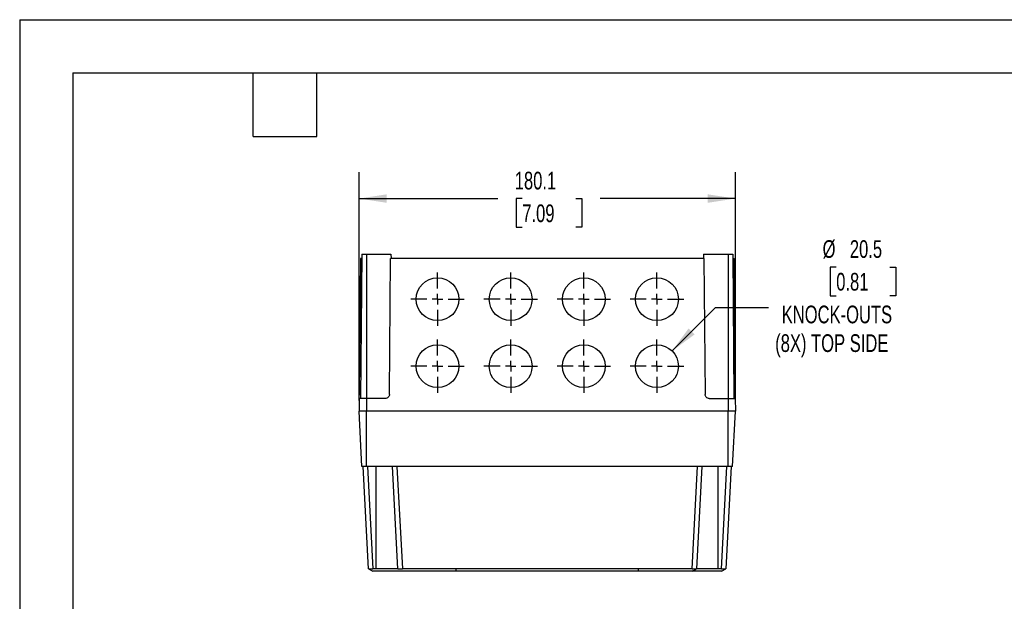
# Model space of a CAD drawing. Header units: millimetres. Extents: x 0 to 1118, y 0 to 864.
# Tile 3 of 5: x 0 to 471, y 585 to 864. Entities that reach past the tile are written whole.
import ezdxf

# ---------------------------------------------------------------- set-up
doc = ezdxf.new("R2010")
doc.units = ezdxf.units.MM
doc.header["$LTSCALE"] = 4
doc.linetypes.add('CENTERX2', pattern=[20.32, 12.7, -2.54, 2.54, -2.54])
doc.layers.add('CENTER', color=40, linetype='CENTERX2')
doc.layers.add('DIMENSIONS', color=140, linetype='Continuous', lineweight=25)
doc.layers.add('TEXT', color=140, linetype='Continuous', lineweight=25)
doc.styles.add('SLDTEXTSTYLE0', font='TXT', dxfattribs={"width": 0.7})
doc.dimstyles.new('SLDDIMSTYLE0', dxfattribs={"dimtxt": 8.632031, "dimasz": 13.208, "dimexe": 0, "dimexo": 0.0625, "dimgap": 2.158008, "dimtad": 0, "dimtih": 1, "dimtoh": 1, "dimdec": 1, "dimrnd": 1e-09, "dimzin": 12, "dimdsep": 46, "dimtxsty": 'SLDTEXTSTYLE0', "dimsah": 1, "dimcen": 0.09, "dimadec": 0, "dimazin": 3, "dimtfac": 1, "dimtdec": 1, "dimtofl": 0, "dimtmove": 0, "dimatfit": 3, "dimfxl": 0, "dimfrac": 2, "dimtolj": 1, "dimtzin": 12, "dimarcsym": 0})
doc.dimstyles.new('SLDDIMSTYLE1', dxfattribs={"dimtxt": 8.632031, "dimasz": 13.208, "dimexe": 0, "dimexo": 0.0625, "dimgap": 2.158008, "dimtad": 0, "dimtih": 1, "dimtoh": 1, "dimdec": 1, "dimrnd": 1e-09, "dimzin": 12, "dimdsep": 46, "dimtxsty": 'SLDTEXTSTYLE0', "dimsah": 1, "dimcen": 0, "dimadec": 0, "dimazin": 3, "dimtfac": 1, "dimtdec": 1, "dimtofl": 0, "dimtmove": 0, "dimatfit": 3, "dimfxl": 0, "dimfrac": 2, "dimtolj": 1, "dimtzin": 12, "dimarcsym": 0})

# ---------------------------------------------------------------- blocks, each defined once
blk = doc.blocks.new('_D_11')
at = {"layer": 'DIMENSIONS'}
for p, q in [((162.44, 681.4), (162.44, 790.7)), ((342.54, 681.4), (342.54, 790.7)), ((162.44, 778), (228.84, 778)), ((240.53, 778), (237.63, 778)), ((237.63, 778), (237.63, 764.28)), ((266.18, 778), (269.08, 778)), ((269.08, 778), (269.08, 764.28)), ((342.54, 778), (277.88, 778)), ((237.63, 764.28), (240.53, 764.28)), ((269.08, 764.28), (266.18, 764.28))]:
    blk.add_line(p, q, dxfattribs=at)
for points in [[(162.44, 778), (175.65, 775.97), (175.65, 780.03)], [(342.54, 778), (329.33, 780.03), (329.33, 775.97)]]:
    blk.add_solid(points, dxfattribs=at)
at = {"layer": 'DIMENSIONS', "char_height": 8.467, "attachment_point": 1, "style": 'SLDTEXTSTYLE0'}
for s, insert in [('180.1', (236.94, 790.84)), ('7.09', (240.53, 775.19))]:
    blk.add_mtext(s, dxfattribs=dict(at, insert=insert))
blk = doc.blocks.new('_D_12')
at = {"layer": 'DIMENSIONS'}
for p, q in [((390.79, 745.23), (387.89, 745.23)), ((387.89, 745.23), (387.89, 731.51)), ((416.44, 745.23), (419.34, 745.23)), ((419.34, 745.23), (419.34, 731.51)), ((387.89, 731.51), (390.79, 731.51)), ((419.34, 731.51), (416.44, 731.51)), ((312.24, 705.06), (333.01, 725.83)), ((333.01, 725.83), (358.35, 725.83))]:
    blk.add_line(p, q, dxfattribs=at)
blk.add_solid([(312.24, 705.06), (323.01, 712.97), (320.14, 715.84)], dxfattribs=at)
at = {"layer": 'DIMENSIONS', "attachment_point": 1, "style": 'SLDTEXTSTYLE0'}
for s, insert, char_height in [('%%c', (384.27, 758.08), 8.467), ('20.5', (397.31, 758.08), 8.467), ('0.81', (390.79, 742.42), 8.467), ('KNOCK-OUTS', (364.7, 726.77), 8.467), ('(8X) TOP SIDE', (361.58, 713.05), 8.4667)]:
    blk.add_mtext(s, dxfattribs=dict(at, insert=insert, char_height=char_height))
blk = doc.blocks.new('SW_CENTERMARKSYMBOL_21')
at = {"layer": 'CENTER', "color": 0}
for p, q in [((0, 5.08), (0, 12.79)), ((-5.08, 0), (-12.79, 0)), ((0, 0), (-2.54, 0)), ((0, 0), (0, 2.54)), ((0, 0), (0, -2.54)), ((0, 0), (2.54, 0)), ((5.08, 0), (12.79, 0)), ((0, -5.08), (0, -12.79))]:
    blk.add_line(p, q, dxfattribs=at)
blk = doc.blocks.new('SW_CENTERMARKSYMBOL_22')
at = {"layer": 'CENTER', "color": 0}
for p, q in [((0, 5.08), (0, 12.79)), ((-5.08, 0), (-12.79, 0)), ((0, 0), (-2.54, 0)), ((0, 0), (0, 2.54)), ((0, 0), (0, -2.54)), ((0, 0), (2.54, 0)), ((5.08, 0), (12.79, 0)), ((0, -5.08), (0, -12.79))]:
    blk.add_line(p, q, dxfattribs=at)
blk = doc.blocks.new('SW_CENTERMARKSYMBOL_23')
at = {"layer": 'CENTER', "color": 0}
for p, q in [((0, 5.08), (0, 12.79)), ((-5.08, 0), (-12.79, 0)), ((0, 0), (-2.54, 0)), ((0, 0), (0, 2.54)), ((0, 0), (0, -2.54)), ((0, 0), (2.54, 0)), ((5.08, 0), (12.79, 0)), ((0, -5.08), (0, -12.79))]:
    blk.add_line(p, q, dxfattribs=at)
blk = doc.blocks.new('SW_CENTERMARKSYMBOL_24')
at = {"layer": 'CENTER', "color": 0}
for p, q in [((0, 5.08), (0, 12.79)), ((-5.08, 0), (-12.79, 0)), ((0, 0), (-2.54, 0)), ((0, 0), (0, 2.54)), ((0, 0), (0, -2.54)), ((0, 0), (2.54, 0)), ((5.08, 0), (12.79, 0)), ((0, -5.08), (0, -12.79))]:
    blk.add_line(p, q, dxfattribs=at)
blk = doc.blocks.new('SW_CENTERMARKSYMBOL_25')
at = {"layer": 'CENTER', "color": 0}
for p, q in [((0, 5.08), (0, 12.79)), ((-5.08, 0), (-12.79, 0)), ((0, 0), (-2.54, 0)), ((0, 0), (0, 2.54)), ((0, 0), (0, -2.54)), ((0, 0), (2.54, 0)), ((5.08, 0), (12.79, 0)), ((0, -5.08), (0, -12.79))]:
    blk.add_line(p, q, dxfattribs=at)
blk = doc.blocks.new('SW_CENTERMARKSYMBOL_26')
at = {"layer": 'CENTER', "color": 0}
for p, q in [((0, 5.08), (0, 12.79)), ((-5.08, 0), (-12.79, 0)), ((0, 0), (-2.54, 0)), ((0, 0), (0, 2.54)), ((0, 0), (0, -2.54)), ((0, 0), (2.54, 0)), ((5.08, 0), (12.79, 0)), ((0, -5.08), (0, -12.79))]:
    blk.add_line(p, q, dxfattribs=at)
blk = doc.blocks.new('SW_CENTERMARKSYMBOL_27')
at = {"layer": 'CENTER', "color": 0}
for p, q in [((0, 5.08), (0, 12.79)), ((-5.08, 0), (-12.79, 0)), ((0, 0), (-2.54, 0)), ((0, 0), (0, 2.54)), ((0, 0), (0, -2.54)), ((0, 0), (2.54, 0)), ((5.08, 0), (12.79, 0)), ((0, -5.08), (0, -12.79))]:
    blk.add_line(p, q, dxfattribs=at)
blk = doc.blocks.new('SW_CENTERMARKSYMBOL_28')
at = {"layer": 'CENTER', "color": 0}
for p, q in [((0, 5.08), (0, 12.79)), ((-5.08, 0), (-12.79, 0)), ((0, 0), (-2.54, 0)), ((0, 0), (0, 2.54)), ((0, 0), (0, -2.54)), ((0, 0), (2.54, 0)), ((5.08, 0), (12.79, 0)), ((0, -5.08), (0, -12.79))]:
    blk.add_line(p, q, dxfattribs=at)

msp = doc.modelspace()

# ---------------------------------------------------------------- linework, layer by layer
at = {"color": 7, "linetype": 'Continuous'}
for q in [(0.01, 0.01), (1117.61, 863.61)]:
    msp.add_line((0.01, 863.61), q, dxfattribs=at)
for p, q in [((163.07, 749.32), (162.51, 684.3)), ((163.72, 749.32), (163.07, 749.32)), ((163.74, 751.32), (163.14, 682.32)), ((163.74, 751.32), (165.94, 751.32)), ((165.94, 751.32), (165.94, 682.32)), ((165.94, 751.32), (177.7, 751.32)), ((176.95, 684.3), (177.52, 749.32)), ((327.45, 749.32), (177.52, 749.32)), ((177.7, 751.32), (177.72, 749.32)), ((327.27, 751.32), (327.25, 749.32)), ((327.27, 751.32), (339.04, 751.32)), ((327.45, 749.32), (328.02, 684.3)), ((339.04, 751.32), (339.04, 682.32)), ((339.04, 751.32), (341.24, 751.32)), ((341.24, 751.32), (341.84, 682.32)), ((341.25, 749.32), (341.9, 749.32)), ((342.47, 684.3), (341.9, 749.32)), ((162.51, 684.3), (163.15, 684.3)), ((341.82, 684.3), (342.47, 684.3)), ((162.49, 682.32), (162.44, 676.32)), ((165.94, 682.32), (162.49, 682.32)), ((165.94, 682.32), (165.94, 676.32)), ((174.95, 682.32), (165.94, 682.32)), ((330.02, 682.32), (339.04, 682.32)), ((339.04, 682.32), (339.04, 676.32)), ((339.04, 682.32), (342.48, 682.32)), ((342.48, 682.32), (342.54, 676.32)), ((165.94, 676.32), (162.44, 676.32)), ((163.83, 649.72), (162.44, 676.32)), ((339.04, 676.32), (165.94, 676.32)), ((165.94, 649.72), (165.94, 676.32)), ((342.54, 676.32), (339.04, 676.32)), ((339.04, 649.72), (339.04, 676.32)), ((341.14, 649.72), (342.54, 676.32)), ((165.94, 649.72), (163.83, 649.72)), ((166.96, 600.71), (164.39, 649.72)), ((339.04, 649.72), (165.94, 649.72)), ((166.48, 649.72), (169.05, 600.71)), ((170.69, 600.71), (170.69, 649.72)), ((181.06, 600.71), (178.49, 649.72)), ((180.58, 649.72), (183.15, 600.71)), ((321.82, 600.71), (324.39, 649.72)), ((326.49, 649.72), (323.92, 600.71)), ((334.29, 600.71), (334.29, 649.72)), ((335.92, 600.71), (338.49, 649.72)), ((340.59, 649.72), (338.02, 600.71)), ((341.14, 649.72), (339.04, 649.72)), ((166.96, 600.71), (169.03, 599.71)), ((170.69, 600.71), (169.05, 600.71)), ((296.19, 600.71), (208.78, 600.71)), ((208.78, 600.71), (208.78, 599.72)), ((296.19, 599.72), (208.78, 599.72)), ((296.19, 599.72), (296.19, 600.71)), ((335.73, 599.72), (323.87, 599.72)), ((335.92, 600.71), (334.29, 600.71)), ((335.95, 599.71), (338.02, 600.71))]:
    msp.add_line(p, q)
at = {"flags": 128}
msp.add_lwpolyline([(208.78, 600.71), (201.96, 600.71), (192.55, 600.71), (187.85, 600.71), (183.15, 600.71)], dxfattribs=at)
for centre in [(199.99, 729.82), (234.99, 729.82), (269.99, 729.82), (304.99, 729.82), (199.99, 697.82), (234.99, 697.82), (269.99, 697.82), (304.99, 697.82)]:
    msp.add_circle(centre, 10.25)
for points, knots in [([(162.49, 682.32), (162.49, 682.32), (162.49, 682.36), (162.49, 682.55), (162.49, 682.7), (162.5, 683.09), (162.5, 683.32), (162.5, 683.81), (162.5, 684.06), (162.51, 684.3)], [0, 0, 0, 0, 0.25, 0.25, 0.5, 0.5, 0.75, 0.75, 1, 1, 1, 1]), ([(176.95, 684.3), (176.95, 684.06), (176.91, 683.81), (176.71, 683.32), (176.56, 683.09), (176.17, 682.7), (175.93, 682.55), (175.44, 682.36), (175.19, 682.32), (174.95, 682.32)], [0, 0, 0, 0, 0.25, 0.25, 0.5, 0.5, 0.75, 0.75, 1, 1, 1, 1]), ([(330.02, 682.32), (329.79, 682.32), (329.53, 682.36), (329.04, 682.55), (328.81, 682.7), (328.42, 683.09), (328.26, 683.32), (328.07, 683.81), (328.02, 684.06), (328.02, 684.3)], [0, 0, 0, 0, 0.25, 0.25, 0.5, 0.5, 0.75, 0.75, 1, 1, 1, 1]), ([(342.47, 684.3), (342.47, 684.06), (342.47, 683.81), (342.48, 683.32), (342.48, 683.09), (342.48, 682.7), (342.48, 682.55), (342.48, 682.36), (342.48, 682.32), (342.48, 682.32)], [0, 0, 0, 0, 0.25, 0.25, 0.5, 0.5, 0.75, 0.75, 1, 1, 1, 1]), ([(166.96, 600.71), (166.96, 600.71), (166.96, 600.71), (166.97, 600.71), (166.98, 600.71), (167.02, 600.72), (167.06, 600.71), (167.22, 600.71), (167.38, 600.72), (167.76, 600.72), (167.99, 600.71), (168.5, 600.71), (168.78, 600.71), (169.05, 600.71)], [0, 0, 0, 0, 0.0625, 0.0625, 0.125, 0.125, 0.25, 0.25, 0.5, 0.5, 0.75, 0.75, 1, 1, 1, 1]), ([(183.01, 599.72), (183, 599.72), (182.99, 599.72), (182.92, 599.72), (182.79, 599.72), (182.52, 599.72), (182.07, 599.72), (181.54, 599.72), (179.8, 599.72), (177.94, 599.72), (175.47, 599.72), (173.65, 599.72), (171.4, 599.72), (169.87, 599.72), (169.08, 599.72), (169.06, 599.72), (169.05, 599.72), (169.04, 599.72), (169.02, 599.72), (169.01, 599.72), (169.01, 599.72), (169.01, 599.72), (169.01, 599.72), (169.01, 599.72), (169.01, 599.72), (169.01, 599.72), (169.01, 599.72), (169.01, 599.72)], [0, 0, 0, 0, 0.001683, 0.012074, 0.032908, 0.05374, 0.095855, 0.138345, 0.157992, 0.425175, 0.491971, 0.625563, 0.771122, 0.916681, 0.918807, 0.919871, 0.920402, 0.921372, 0.922341, 0.924297, 0.924785, 0.925273, 0.925527, 0.92629, 0.931988, 0.954777, 1, 1, 1, 1]), ([(181.06, 600.71), (181.06, 600.71), (180.99, 600.72), (180.72, 600.72), (180.52, 600.72), (180, 600.72), (179.67, 600.71), (178.91, 600.71), (178.48, 600.71), (177.77, 600.71), (177.52, 600.71), (176.99, 600.71), (176.71, 600.71), (175.87, 600.72), (175.28, 600.72), (174.34, 600.72), (174.02, 600.72), (173.36, 600.72), (173.04, 600.72), (172.04, 600.72), (171.37, 600.71), (170.69, 600.71)], [0, 0, 0, 0, 0.125, 0.125, 0.25, 0.25, 0.375, 0.375, 0.5, 0.5, 0.5625, 0.5625, 0.625, 0.625, 0.75, 0.75, 0.8125, 0.8125, 0.875, 0.875, 1, 1, 1, 1]), ([(181.06, 600.71), (181.06, 600.71), (181.11, 600.71), (181.32, 600.71), (181.48, 600.72), (181.86, 600.72), (182.1, 600.71), (182.6, 600.71), (182.88, 600.72), (183.15, 600.71)], [0, 0, 0, 0, 0.25, 0.25, 0.5, 0.5, 0.75, 0.75, 1, 1, 1, 1]), ([(208.78, 599.72), (207.84, 599.72), (205.32, 599.72), (202.06, 599.72), (198.83, 599.72), (196.08, 599.72), (193.52, 599.72), (191.32, 599.72), (189.63, 599.72), (188.1, 599.72), (186.72, 599.72), (185.6, 599.72), (184.65, 599.72), (184.1, 599.72), (183.61, 599.72), (183.4, 599.72), (183.2, 599.72), (183.19, 599.72), (183.18, 599.72), (183.16, 599.72), (183.15, 599.72), (183.14, 599.72), (183.13, 599.72), (183.12, 599.72), (183.12, 599.72), (183.12, 599.72), (183.11, 599.72), (183.11, 599.72), (183.11, 599.72), (183.11, 599.72), (183.11, 599.72), (183.11, 599.72), (183.11, 599.72)], [0.64930783, 0.64930783, 0.64930783, 0.64930783, 0.65467102, 0.66388045, 0.66857143, 0.67417842, 0.68072753, 0.68461605, 0.68824327, 0.69158809, 0.69462939, 0.69734607, 0.6990138, 0.7010139, 0.7010139, 0.70237376, 0.70237376, 0.70238398, 0.70247936, 0.70296566, 0.70337758, 0.70375973, 0.70410325, 0.70448226, 0.70467509, 0.70486347, 0.70501604, 0.70516091, 0.70524565, 0.70537936, 0.70544025, 0.70545386, 0.70545386, 0.70545386, 0.70545386]), ([(321.82, 600.72), (321.56, 600.71), (321.29, 600.71), (320.75, 600.71), (319.95, 600.71), (318.08, 600.71), (314.35, 600.71), (306.87, 600.71), (300.47, 600.71), (296.19, 600.71)], [0, 0, 0, 0, 0.03125, 0.03125, 0.0625, 0.125, 0.25, 0.5, 1, 1, 1, 1]), ([(321.87, 599.72), (321.87, 599.72), (321.87, 599.72), (321.87, 599.72), (321.87, 599.72), (321.87, 599.72), (321.87, 599.72), (321.86, 599.72), (321.86, 599.72), (321.84, 599.72), (321.83, 599.72), (321.81, 599.72), (321.78, 599.72), (321.74, 599.72), (321.71, 599.72), (321.58, 599.72), (321.33, 599.72), (320.92, 599.72), (320.45, 599.72), (319.91, 599.72), (319.31, 599.72), (318.64, 599.72), (317.88, 599.72), (316.76, 599.72), (315.24, 599.72), (313.29, 599.72), (311.15, 599.72), (308.83, 599.72), (306.35, 599.72), (303.73, 599.72), (300.32, 599.72), (297.8, 599.72), (296.19, 599.72)], [0.53715344, 0.53715344, 0.53715344, 0.53715344, 0.53938802, 0.53938802, 0.54019317, 0.54157694, 0.54157694, 0.54207516, 0.54258944, 0.54299984, 0.54326628, 0.54382945, 0.54466018, 0.54466018, 0.54478999, 0.54478999, 0.54530009, 0.54593099, 0.5466648, 0.54749888, 0.54843058, 0.54945727, 0.55057631, 0.551943, 0.5546401, 0.55766304, 0.56099073, 0.56460206, 0.5684759, 0.57259115, 0.57692671, 0.58462572, 0.58462572, 0.58462572, 0.58462572]), ([(321.82, 600.72), (321.96, 600.72), (322.1, 600.72), (322.36, 600.71), (322.5, 600.71), (322.75, 600.71), (322.87, 600.71), (323.1, 600.72), (323.2, 600.72), (323.5, 600.72), (323.65, 600.72), (323.81, 600.71), (323.85, 600.72), (323.89, 600.71), (323.9, 600.71), (323.92, 600.71), (323.92, 600.71), (323.92, 600.71)], [0, 0, 0, 0, 0.125, 0.125, 0.25, 0.25, 0.375, 0.375, 0.5, 0.5, 0.75, 0.75, 0.875, 0.875, 0.9375, 0.9375, 1, 1, 1, 1]), ([(321.85, 599.71), (322.17, 599.86), (322.59, 600.07), (323.3, 600.41), (323.75, 600.63), (323.93, 600.72)], [0, 0, 0, 0, 0.629967, 0.848831, 1, 1, 1, 1]), ([(323.87, 599.72), (323.79, 599.72), (323.65, 599.72), (323.49, 599.72), (323.29, 599.72), (323.09, 599.72), (322.92, 599.72), (322.77, 599.72), (322.64, 599.72), (322.46, 599.72), (322.31, 599.72), (322.19, 599.72), (322.1, 599.72), (322.02, 599.72), (321.96, 599.72), (321.91, 599.72), (321.88, 599.72), (321.87, 599.72), (321.87, 599.72), (321.87, 599.72), (321.87, 599.72), (321.87, 599.72)], [0.51211471, 0.51211471, 0.51211471, 0.51211471, 0.51252961, 0.51328345, 0.51390796, 0.51540045, 0.5168989, 0.51737596, 0.51905728, 0.52043639, 0.52268346, 0.52372613, 0.52500502, 0.5262429, 0.5272349, 0.52825733, 0.52876177, 0.52926624, 0.52946721, 0.52946721, 0.53043468, 0.53043468, 0.53043468, 0.53043468]), ([(334.29, 600.71), (333.61, 600.71), (332.94, 600.72), (331.95, 600.72), (331.62, 600.72), (330.97, 600.72), (330.65, 600.72), (329.08, 600.72), (327.93, 600.71), (326.73, 600.71), (326.5, 600.71), (326.06, 600.71), (325.86, 600.71), (325.29, 600.71), (324.97, 600.72), (324.45, 600.72), (324.25, 600.72), (323.99, 600.72), (323.92, 600.71), (323.92, 600.71)], [0, 0, 0, 0, 0.125, 0.125, 0.1875, 0.1875, 0.25, 0.25, 0.5, 0.5, 0.5625, 0.5625, 0.625, 0.625, 0.75, 0.75, 0.875, 0.875, 1, 1, 1, 1]), ([(335.97, 599.72), (336.06, 599.72), (336.15, 599.72), (335.96, 599.72), (335.95, 599.72), (335.92, 599.72), (335.9, 599.72), (335.83, 599.72), (335.77, 599.72), (335.73, 599.72)], [0, 0, 0, 0, 0.955925, 0.960894, 0.965889, 0.970544, 0.974465, 0.978713, 1, 1, 1, 1]), ([(335.94, 600.71), (336.08, 600.71), (336.22, 600.71), (336.48, 600.71), (336.61, 600.71), (336.86, 600.71), (336.98, 600.71), (337.21, 600.72), (337.32, 600.72), (337.51, 600.72), (337.59, 600.71), (337.74, 600.71), (337.81, 600.71), (337.96, 600.71), (338.02, 600.71), (338.02, 600.71)], [0, 0, 0, 0, 0.125, 0.125, 0.25, 0.25, 0.375, 0.375, 0.5, 0.5, 0.625, 0.625, 0.75, 0.75, 1, 1, 1, 1])]:
    msp.add_open_spline(points, degree=3, knots=knots)
msp.add_open_spline([(335.92, 600.71), (335.93, 600.71), (335.94, 600.71), (335.94, 600.71)], degree=3)
at = {"layer": 'TEXT'}
for p, q in [((25.4, 838.2), (1092.2, 838.2)), ((25.4, 838.2), (25.4, 25.4)), ((111.76, 807.72), (111.76, 838.2)), ((142.24, 807.72), (142.24, 838.2)), ((111.76, 807.72), (142.24, 807.72))]:
    msp.add_line(p, q, dxfattribs=at)

# ---------------------------------------------------------------- block references
at = {"layer": 'CENTER'}
for name, p in [('SW_CENTERMARKSYMBOL_22', (199.99, 729.82)), ('SW_CENTERMARKSYMBOL_23', (234.99, 729.82)), ('SW_CENTERMARKSYMBOL_24', (269.99, 729.82)), ('SW_CENTERMARKSYMBOL_28', (304.99, 729.82)), ('SW_CENTERMARKSYMBOL_27', (199.99, 697.82)), ('SW_CENTERMARKSYMBOL_26', (234.99, 697.82)), ('SW_CENTERMARKSYMBOL_25', (269.99, 697.82)), ('SW_CENTERMARKSYMBOL_21', (304.99, 697.82))]:
    msp.add_blockref(name, p, dxfattribs=at)

# ---------------------------------------------------------------- dimensions: what is measured, and where the dimension line sits
at = {"layer": 'DIMENSIONS'}
dim = msp.add_linear_dim(base=(342.54, 778), p1=(162.44, 676.32), p2=(342.54, 676.32), dimstyle='SLDDIMSTYLE0', dxfattribs=at)
dim.commit()
dim.dimension.update_dxf_attribs({"geometry": '_D_11', "text_midpoint": (253.36, 778), "dimtype": 160})
dim = msp.add_diameter_dim_2p(p1=(297.74, 690.57), p2=(312.24, 705.06), text='<>\\PKNOCK-OUTS\\P(8X) TOP SIDE', dimstyle='SLDDIMSTYLE1', dxfattribs=at)
dim.commit()
dim.dimension.update_dxf_attribs({"geometry": '_D_12', "text_midpoint": (403.62, 730.29), "dimtype": 163})

doc.saveas('drawing.dxf')
